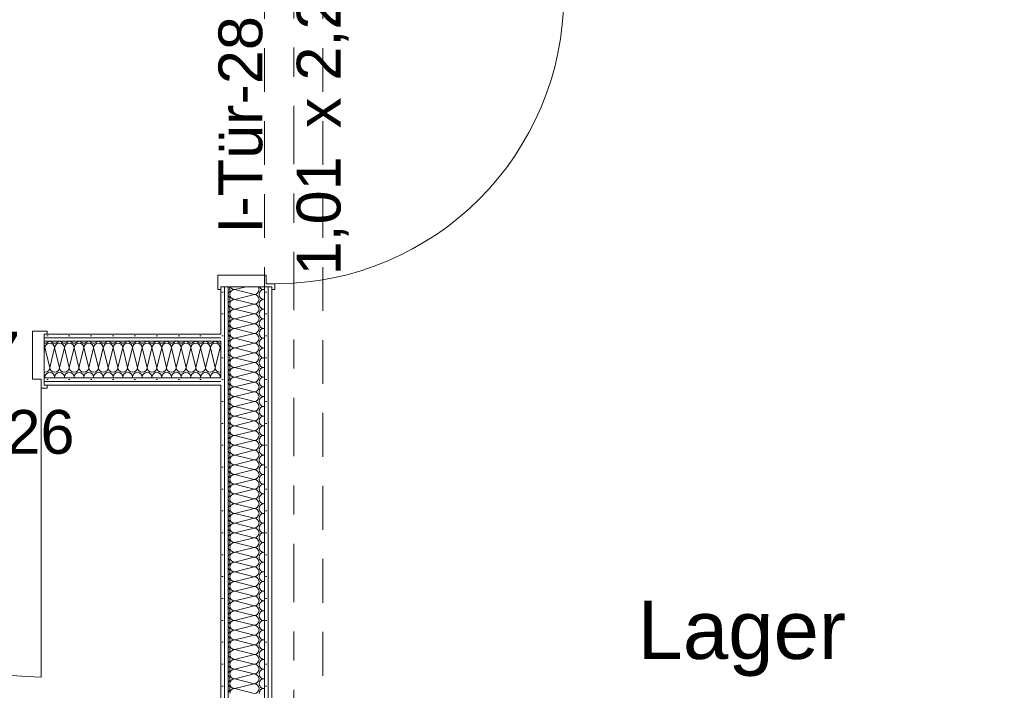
# Model space of a CAD drawing. Header units: metres. Extents: x -167 to 233, y -155 to 122.
# Tile 40 of 68: x 46.81 to 50.19, y 31.09 to 33.39. Entities that reach past the tile are written whole.
import ezdxf
from ezdxf.enums import TextEntityAlignment as Align

# ---------------------------------------------------------------- set-up
doc = ezdxf.new("R2010")
doc.units = ezdxf.units.M
doc.header["$MEASUREMENT"] = 0
doc.linetypes.add('Raster', pattern=[0.4, 0.2, -0.1, 0, -0.1])
doc.linetypes.add('Untersicht', pattern=[0.2, 0.15, -0.05])
for name, color, linetype in [('10 Wand außen', 7, 'Continuous'), ('20 Träger', 7, 'Continuous'), ('80 Raum', 7, 'Continuous'), ('90 Achsraster', 7, 'Continuous')]:
    doc.layers.add(name, color=color, linetype=linetype)
doc.styles.add('ERSTELLTER_STIL_1', font='arial.ttf')
doc.styles.add('ERSTELLTER_STIL_2', font='arial.ttf')
pattern_1 = [(0, (27236.132094, 33357.27905), (0, 0.075), [0, -0.075])]

# ---------------------------------------------------------------- blocks, each defined once
blk = doc.blocks.new('Lager_1-04_2_1', base_point=(48.6544, 31.194))
at = {"layer": '80 Raum', "color": 7, "lineweight": 18, "insert": (48.9286, 30.6084), "char_height": 0.2, "attachment_point": 1, "style": 'ERSTELLTER_STIL_1'}
blk.add_mtext('\\A1;{\\pql;\\pt0,0.2;\\fArial|b0|i0|c0|p0;\\W1.000000;63,08\\fArial|b0|i0|c0|p0;\\W1.000000;\\A1{\\H.66x;\\S^  ;}\\fArial|b0|i0|c0|p0;\\W1.000000; m\\fArial|b0|i0|c0|p0;\\W1.000000;\\A1{\\H.66x;\\S2^  ;}}', dxfattribs=at)
at = {"layer": '80 Raum', "color": 7, "lineweight": 18, "style": 'ERSTELLTER_STIL_1'}
for tag, p in [('DUMMY_850', (49.6301, 31.4427)), ('ROOM_NAME', (48.9286, 31.397)), ('DUMMY_851', (49.4776, 31.0499)), ('ROOM_NUMBER', (48.9286, 31.0041)), ('DUMMY_852', (48.9286, 30.657))]:
    blk.add_attdef(tag, text='', height=0.2, dxfattribs=at).set_placement(p, align=Align.TOP_LEFT)
blk = doc.blocks.new('*X16', base_point=(27236.1321, 33357.279))
at = {"layer": '10 Wand außen', "color": 8, "linetype": 'Continuous', "lineweight": 18}
for p, q in [((47.5885, 32.4723), (47.5488, 32.4624)), ((47.6154, 32.4457), (47.5488, 32.4624)), ((47.6511, 32.463), (47.6488, 32.4624)), ((47.6511, 32.4618), (47.6488, 32.4624)), ((47.6154, 32.4457), (47.5488, 32.429)), ((47.6154, 32.4124), (47.5488, 32.429)), ((47.6511, 32.4296), (47.6488, 32.429)), ((47.6511, 32.4285), (47.6488, 32.429)), ((47.6154, 32.4124), (47.5488, 32.3957)), ((47.6154, 32.379), (47.5488, 32.3957)), ((47.6154, 32.379), (47.5488, 32.3624)), ((47.6511, 32.3963), (47.6488, 32.3957)), ((47.6511, 32.3951), (47.6488, 32.3957)), ((47.6154, 32.3457), (47.5488, 32.3624)), ((47.6154, 32.3457), (47.5488, 32.329)), ((47.6511, 32.363), (47.6488, 32.3624)), ((47.6511, 32.3618), (47.6488, 32.3624)), ((47.6154, 32.3124), (47.5488, 32.329)), ((47.6154, 32.3124), (47.5488, 32.2957)), ((47.6511, 32.3296), (47.6488, 32.329)), ((47.6511, 32.3285), (47.6488, 32.329)), ((47.6154, 32.279), (47.5488, 32.2957)), ((47.6154, 32.279), (47.5488, 32.2624)), ((47.6511, 32.2963), (47.6488, 32.2957)), ((47.6511, 32.2951), (47.6488, 32.2957)), ((47.6154, 32.2457), (47.5488, 32.2624)), ((47.6154, 32.2457), (47.5488, 32.229)), ((47.6511, 32.263), (47.6488, 32.2624)), ((47.6511, 32.2618), (47.6488, 32.2624)), ((47.6154, 32.2124), (47.5488, 32.229)), ((47.6154, 32.2124), (47.5488, 32.1957)), ((47.6511, 32.2296), (47.6488, 32.229)), ((47.6511, 32.2285), (47.6488, 32.229)), ((47.6154, 32.179), (47.5488, 32.1957)), ((47.6154, 32.179), (47.5488, 32.1624)), ((47.6511, 32.1963), (47.6488, 32.1957)), ((47.6511, 32.1951), (47.6488, 32.1957)), ((47.6154, 32.1457), (47.5488, 32.1624)), ((47.6154, 32.1457), (47.5488, 32.129)), ((47.6511, 32.163), (47.6488, 32.1624)), ((47.6511, 32.1618), (47.6488, 32.1624)), ((47.6154, 32.1124), (47.5488, 32.129)), ((47.6154, 32.1124), (47.5488, 32.0957)), ((47.6511, 32.1296), (47.6488, 32.129)), ((47.6511, 32.1285), (47.6488, 32.129)), ((47.6154, 32.079), (47.5488, 32.0957)), ((47.6154, 32.079), (47.5488, 32.0624)), ((47.6511, 32.0963), (47.6488, 32.0957)), ((47.6511, 32.0951), (47.6488, 32.0957)), ((47.6154, 32.0457), (47.5488, 32.0624)), ((47.6154, 32.0457), (47.5488, 32.029)), ((47.6511, 32.063), (47.6488, 32.0624)), ((47.6511, 32.0618), (47.6488, 32.0624)), ((47.6154, 32.0124), (47.5488, 32.029)), ((47.6154, 32.0124), (47.5488, 31.9957)), ((47.6511, 32.0296), (47.6488, 32.029)), ((47.6511, 32.0285), (47.6488, 32.029)), ((47.6154, 31.979), (47.5488, 31.9957)), ((47.6154, 31.979), (47.5488, 31.9624)), ((47.6511, 31.9963), (47.6488, 31.9957)), ((47.6511, 31.9951), (47.6488, 31.9957)), ((47.6154, 31.9457), (47.5488, 31.9624)), ((47.6154, 31.9457), (47.5488, 31.929)), ((47.6511, 31.963), (47.6488, 31.9624)), ((47.6511, 31.9618), (47.6488, 31.9624)), ((47.6154, 31.9124), (47.5488, 31.929)), ((47.6154, 31.9124), (47.5488, 31.8957)), ((47.6511, 31.9296), (47.6488, 31.929)), ((47.6511, 31.9285), (47.6488, 31.929)), ((47.6154, 31.879), (47.5488, 31.8957)), ((47.6154, 31.879), (47.5488, 31.8624)), ((47.6511, 31.8963), (47.6488, 31.8957)), ((47.6511, 31.8951), (47.6488, 31.8957)), ((47.6154, 31.8457), (47.5488, 31.8624)), ((47.6154, 31.8457), (47.5488, 31.829)), ((47.6511, 31.863), (47.6488, 31.8624)), ((47.6511, 31.8618), (47.6488, 31.8624)), ((47.6154, 31.8124), (47.5488, 31.829)), ((47.6154, 31.8124), (47.5488, 31.7957)), ((47.6511, 31.8296), (47.6488, 31.829)), ((47.6511, 31.8285), (47.6488, 31.829)), ((47.6154, 31.779), (47.5488, 31.7957)), ((47.6154, 31.779), (47.5488, 31.7624)), ((47.6511, 31.7963), (47.6488, 31.7957)), ((47.6511, 31.7951), (47.6488, 31.7957)), ((47.6154, 31.7457), (47.5488, 31.7624)), ((47.6154, 31.7457), (47.5488, 31.729)), ((47.6511, 31.763), (47.6488, 31.7624)), ((47.6511, 31.7618), (47.6488, 31.7624)), ((47.6154, 31.7124), (47.5488, 31.729)), ((47.6154, 31.7124), (47.5488, 31.6957)), ((47.6511, 31.7296), (47.6488, 31.729)), ((47.6511, 31.7285), (47.6488, 31.729)), ((47.6154, 31.679), (47.5488, 31.6957)), ((47.6154, 31.679), (47.5488, 31.6624)), ((47.6511, 31.6963), (47.6488, 31.6957)), ((47.6511, 31.6951), (47.6488, 31.6957)), ((47.6154, 31.6457), (47.5488, 31.6624)), ((47.6154, 31.6457), (47.5488, 31.629)), ((47.6511, 31.663), (47.6488, 31.6624)), ((47.6511, 31.6618), (47.6488, 31.6624)), ((47.6154, 31.6124), (47.5488, 31.629)), ((47.6154, 31.6124), (47.5488, 31.5957)), ((47.6511, 31.6296), (47.6488, 31.629)), ((47.6511, 31.6285), (47.6488, 31.629)), ((47.6154, 31.579), (47.5488, 31.5957)), ((47.6154, 31.579), (47.5488, 31.5624)), ((47.6511, 31.5963), (47.6488, 31.5957)), ((47.6511, 31.5951), (47.6488, 31.5957)), ((47.6154, 31.5457), (47.5488, 31.5624)), ((47.6154, 31.5457), (47.5488, 31.529)), ((47.6511, 31.563), (47.6488, 31.5624)), ((47.6511, 31.5618), (47.6488, 31.5624)), ((47.6154, 31.5124), (47.5488, 31.529)), ((47.6154, 31.5124), (47.5488, 31.4957)), ((47.6511, 31.5296), (47.6488, 31.529)), ((47.6511, 31.5285), (47.6488, 31.529)), ((47.6154, 31.479), (47.5488, 31.4957)), ((47.6154, 31.479), (47.5488, 31.4624)), ((47.6511, 31.4963), (47.6488, 31.4957)), ((47.6511, 31.4951), (47.6488, 31.4957)), ((47.6154, 31.4457), (47.5488, 31.4624)), ((47.6154, 31.4457), (47.5488, 31.429)), ((47.6511, 31.463), (47.6488, 31.4624)), ((47.6511, 31.4618), (47.6488, 31.4624)), ((47.6154, 31.4124), (47.5488, 31.429)), ((47.6154, 31.4124), (47.5488, 31.3957)), ((47.6511, 31.4296), (47.6488, 31.429)), ((47.6511, 31.4285), (47.6488, 31.429)), ((47.6154, 31.379), (47.5488, 31.3957)), ((47.6154, 31.379), (47.5488, 31.3624)), ((47.6511, 31.3963), (47.6488, 31.3957)), ((47.6511, 31.3951), (47.6488, 31.3957)), ((47.6154, 31.3457), (47.5488, 31.3624)), ((47.6154, 31.3457), (47.5488, 31.329)), ((47.6511, 31.363), (47.6488, 31.3624)), ((47.6511, 31.3618), (47.6488, 31.3624)), ((47.6154, 31.3124), (47.5488, 31.329)), ((47.6154, 31.3124), (47.5488, 31.2957)), ((47.6511, 31.3296), (47.6488, 31.329)), ((47.6511, 31.3285), (47.6488, 31.329)), ((47.6154, 31.279), (47.5488, 31.2957)), ((47.6154, 31.279), (47.5488, 31.2624)), ((47.6511, 31.2963), (47.6488, 31.2957)), ((47.6511, 31.2951), (47.6488, 31.2957)), ((47.6154, 31.2457), (47.5488, 31.2624)), ((47.6154, 31.2457), (47.5488, 31.229)), ((47.6511, 31.263), (47.6488, 31.2624)), ((47.6511, 31.2618), (47.6488, 31.2624)), ((47.6154, 31.2124), (47.5488, 31.229)), ((47.6154, 31.2124), (47.5488, 31.1957)), ((47.6511, 31.2296), (47.6488, 31.229)), ((47.6511, 31.2285), (47.6488, 31.229)), ((47.6154, 31.179), (47.5488, 31.1957)), ((47.6154, 31.179), (47.5488, 31.1624)), ((47.6511, 31.1963), (47.6488, 31.1957)), ((47.6511, 31.1951), (47.6488, 31.1957)), ((47.6154, 31.1457), (47.5488, 31.1624)), ((47.6154, 31.1457), (47.5488, 31.129)), ((47.6511, 31.163), (47.6488, 31.1624)), ((47.6511, 31.1618), (47.6488, 31.1624)), ((47.6154, 31.1124), (47.5488, 31.129)), ((47.6154, 31.1124), (47.5488, 31.0957)), ((47.6511, 31.1296), (47.6488, 31.129)), ((47.6511, 31.1285), (47.6488, 31.129)), ((47.6154, 31.079), (47.5488, 31.0957)), ((47.6511, 31.0963), (47.6488, 31.0957)), ((47.6511, 31.0951), (47.6488, 31.0957))]:
    blk.add_line(p, q, dxfattribs=at)
for centre, start, end in [((47.5154, 32.4624), 309.76, 0), ((47.5154, 32.4624), 0, 36.6376), ((47.5488, 32.4457), 90, 180), ((47.5488, 32.479), 203.7814, 270), ((47.6154, 32.4624), 270, 0), ((47.6154, 32.4624), 0, 36.6376), ((47.6488, 32.4457), 90, 180), ((47.6488, 32.479), 203.7814, 270), ((47.5154, 32.429), 0, 50.24), ((47.5154, 32.429), 309.76, 0), ((47.5488, 32.4457), 180, 270), ((47.5488, 32.4124), 90, 180), ((47.6154, 32.429), 0, 90), ((47.6154, 32.429), 270, 0), ((47.6488, 32.4457), 180, 270), ((47.6488, 32.4124), 90, 180), ((47.5154, 32.3957), 0, 50.24), ((47.5154, 32.3957), 309.76, 0), ((47.5488, 32.4124), 180, 270), ((47.5488, 32.379), 90, 180), ((47.5488, 32.379), 180, 270), ((47.6154, 32.3957), 0, 90), ((47.6154, 32.3957), 270, 0), ((47.6154, 32.3624), 0, 90), ((47.6488, 32.4124), 180, 270), ((47.6488, 32.379), 90, 180), ((47.6488, 32.379), 180, 270), ((47.5154, 32.3624), 0, 50.24), ((47.5154, 32.3624), 309.76, 0), ((47.5488, 32.3457), 90, 180), ((47.5488, 32.3457), 180, 270), ((47.6154, 32.3624), 270, 0), ((47.6154, 32.329), 0, 90), ((47.6488, 32.3457), 90, 180), ((47.6488, 32.3457), 180, 270), ((47.5154, 32.329), 0, 50.24), ((47.5154, 32.329), 309.76, 0), ((47.5488, 32.3124), 90, 180), ((47.5488, 32.3124), 180, 270), ((47.6154, 32.329), 270, 0), ((47.6154, 32.2957), 0, 90), ((47.6488, 32.3124), 90, 180), ((47.6488, 32.3124), 180, 270), ((47.5154, 32.2957), 0, 50.24), ((47.5154, 32.2957), 309.76, 0), ((47.5488, 32.279), 90, 180), ((47.5488, 32.279), 180, 270), ((47.6154, 32.2957), 270, 0), ((47.6154, 32.2624), 0, 90), ((47.6488, 32.279), 90, 180), ((47.6488, 32.279), 180, 270), ((47.5154, 32.2624), 0, 50.24), ((47.5154, 32.2624), 309.76, 0), ((47.5488, 32.2457), 90, 180), ((47.5488, 32.2457), 180, 270), ((47.6154, 32.2624), 270, 0), ((47.6154, 32.229), 0, 90), ((47.6488, 32.2457), 90, 180), ((47.6488, 32.2457), 180, 270), ((47.5154, 32.229), 0, 50.24), ((47.5154, 32.229), 309.76, 0), ((47.5488, 32.2124), 90, 180), ((47.5488, 32.2124), 180, 270), ((47.6154, 32.229), 270, 0), ((47.6154, 32.1957), 0, 90), ((47.6488, 32.2124), 90, 180), ((47.6488, 32.2124), 180, 270), ((47.5154, 32.1957), 0, 50.24), ((47.5154, 32.1957), 309.76, 0), ((47.5488, 32.179), 90, 180), ((47.5488, 32.179), 180, 270), ((47.6154, 32.1957), 270, 0), ((47.6154, 32.1624), 0, 90), ((47.6488, 32.179), 90, 180), ((47.6488, 32.179), 180, 270), ((47.5154, 32.1624), 0, 50.24), ((47.5154, 32.1624), 309.76, 0), ((47.5488, 32.1457), 90, 180), ((47.5488, 32.1457), 180, 270), ((47.6154, 32.1624), 270, 0), ((47.6154, 32.129), 0, 90), ((47.6488, 32.1457), 90, 180), ((47.6488, 32.1457), 180, 270), ((47.5154, 32.129), 0, 50.24), ((47.5154, 32.129), 309.76, 0), ((47.5488, 32.1124), 90, 180), ((47.5488, 32.1124), 180, 270), ((47.6154, 32.129), 270, 0), ((47.6154, 32.0957), 0, 90), ((47.6488, 32.1124), 90, 180), ((47.6488, 32.1124), 180, 270), ((47.5154, 32.0957), 0, 50.24), ((47.5154, 32.0957), 309.76, 0), ((47.5488, 32.079), 90, 180), ((47.5488, 32.079), 180, 270), ((47.6154, 32.0957), 270, 0), ((47.6154, 32.0624), 0, 90), ((47.6488, 32.079), 90, 180), ((47.6488, 32.079), 180, 270), ((47.5154, 32.0624), 0, 50.24), ((47.5154, 32.0624), 309.76, 0), ((47.5154, 32.029), 0, 50.24), ((47.5488, 32.0457), 90, 180), ((47.5488, 32.0457), 180, 270), ((47.6154, 32.0624), 270, 0), ((47.6154, 32.029), 0, 90), ((47.6488, 32.0457), 90, 180), ((47.6488, 32.0457), 180, 270), ((47.5154, 32.029), 309.76, 0), ((47.5154, 31.9957), 0, 50.24), ((47.5488, 32.0124), 90, 180), ((47.5488, 32.0124), 180, 270), ((47.6154, 32.029), 270, 0), ((47.6154, 31.9957), 0, 90), ((47.6488, 32.0124), 90, 180), ((47.6488, 32.0124), 180, 270), ((47.5154, 31.9957), 309.76, 0), ((47.5154, 31.9624), 0, 50.24), ((47.5488, 31.979), 90, 180), ((47.5488, 31.979), 180, 270), ((47.6154, 31.9957), 270, 0), ((47.6154, 31.9624), 0, 90), ((47.6488, 31.979), 90, 180), ((47.6488, 31.979), 180, 270), ((47.5154, 31.9624), 309.76, 0), ((47.5154, 31.929), 0, 50.24), ((47.5488, 31.9457), 90, 180), ((47.5488, 31.9457), 180, 270), ((47.6154, 31.9624), 270, 0), ((47.6154, 31.929), 0, 90), ((47.6488, 31.9457), 90, 180), ((47.6488, 31.9457), 180, 270), ((47.5154, 31.929), 309.76, 0), ((47.5154, 31.8957), 0, 50.24), ((47.5488, 31.9124), 90, 180), ((47.5488, 31.9124), 180, 270), ((47.6154, 31.929), 270, 0), ((47.6154, 31.8957), 0, 90), ((47.6488, 31.9124), 90, 180), ((47.6488, 31.9124), 180, 270), ((47.5154, 31.8957), 309.76, 0), ((47.5154, 31.8624), 0, 50.24), ((47.5488, 31.879), 90, 180), ((47.5488, 31.879), 180, 270), ((47.6154, 31.8957), 270, 0), ((47.6154, 31.8624), 0, 90), ((47.6488, 31.879), 90, 180), ((47.6488, 31.879), 180, 270), ((47.5154, 31.8624), 309.76, 0), ((47.5154, 31.829), 0, 50.24), ((47.5488, 31.8457), 90, 180), ((47.5488, 31.8457), 180, 270), ((47.6154, 31.8624), 270, 0), ((47.6154, 31.829), 0, 90), ((47.6488, 31.8457), 90, 180), ((47.6488, 31.8457), 180, 270), ((47.5154, 31.829), 309.76, 0), ((47.5154, 31.7957), 0, 50.24), ((47.5488, 31.8124), 90, 180), ((47.5488, 31.8124), 180, 270), ((47.6154, 31.829), 270, 0), ((47.6154, 31.7957), 0, 90), ((47.6488, 31.8124), 90, 180), ((47.6488, 31.8124), 180, 270), ((47.5154, 31.7957), 309.76, 0), ((47.5154, 31.7624), 0, 50.24), ((47.5488, 31.779), 90, 180), ((47.5488, 31.779), 180, 270), ((47.6154, 31.7957), 270, 0), ((47.6154, 31.7624), 0, 90), ((47.6488, 31.779), 90, 180), ((47.6488, 31.779), 180, 270), ((47.5154, 31.7624), 309.76, 0), ((47.5154, 31.729), 0, 50.24), ((47.5488, 31.7457), 90, 180), ((47.5488, 31.7457), 180, 270), ((47.6154, 31.7624), 270, 0), ((47.6154, 31.729), 0, 90), ((47.6488, 31.7457), 90, 180), ((47.6488, 31.7457), 180, 270), ((47.5154, 31.729), 309.76, 0), ((47.5154, 31.6957), 0, 50.24), ((47.5488, 31.7124), 90, 180), ((47.5488, 31.7124), 180, 270), ((47.6154, 31.729), 270, 0), ((47.6154, 31.6957), 0, 90), ((47.6488, 31.7124), 90, 180), ((47.6488, 31.7124), 180, 270), ((47.5154, 31.6957), 309.76, 0), ((47.5154, 31.6624), 0, 50.24), ((47.5488, 31.679), 90, 180), ((47.5488, 31.679), 180, 270), ((47.6154, 31.6957), 270, 0), ((47.6154, 31.6624), 0, 90), ((47.6488, 31.679), 90, 180), ((47.6488, 31.679), 180, 270), ((47.5154, 31.6624), 309.76, 0), ((47.5154, 31.629), 0, 50.24), ((47.5488, 31.6457), 90, 180), ((47.5488, 31.6457), 180, 270), ((47.6154, 31.6624), 270, 0), ((47.6154, 31.629), 0, 90), ((47.6488, 31.6457), 90, 180), ((47.6488, 31.6457), 180, 270), ((47.5154, 31.629), 309.76, 0), ((47.5154, 31.5957), 0, 50.24), ((47.5488, 31.6124), 90, 180), ((47.5488, 31.6124), 180, 270), ((47.6154, 31.629), 270, 0), ((47.6154, 31.5957), 0, 90), ((47.6488, 31.6124), 90, 180), ((47.6488, 31.6124), 180, 270), ((47.5154, 31.5957), 309.76, 0), ((47.5154, 31.5624), 0, 50.24), ((47.5488, 31.579), 90, 180), ((47.5488, 31.579), 180, 270), ((47.6154, 31.5957), 270, 0), ((47.6154, 31.5624), 0, 90), ((47.6488, 31.579), 90, 180), ((47.6488, 31.579), 180, 270), ((47.5154, 31.5624), 309.76, 0), ((47.5154, 31.529), 0, 50.24), ((47.5488, 31.5457), 90, 180), ((47.5488, 31.5457), 180, 270), ((47.6154, 31.5624), 270, 0), ((47.6154, 31.529), 0, 90), ((47.6488, 31.5457), 90, 180), ((47.6488, 31.5457), 180, 270), ((47.5154, 31.529), 309.76, 0), ((47.5154, 31.4957), 0, 50.24), ((47.5488, 31.5124), 90, 180), ((47.5488, 31.5124), 180, 270), ((47.6154, 31.529), 270, 0), ((47.6154, 31.4957), 0, 90), ((47.6488, 31.5124), 90, 180), ((47.6488, 31.5124), 180, 270), ((47.5154, 31.4957), 309.76, 0), ((47.5154, 31.4624), 0, 50.24), ((47.5488, 31.479), 90, 180), ((47.5488, 31.479), 180, 270), ((47.6154, 31.4957), 270, 0), ((47.6154, 31.4624), 0, 90), ((47.6488, 31.479), 90, 180), ((47.6488, 31.479), 180, 270), ((47.5154, 31.4624), 309.76, 0), ((47.5154, 31.429), 0, 50.24), ((47.5488, 31.4457), 90, 180), ((47.5488, 31.4457), 180, 270), ((47.6154, 31.4624), 270, 0), ((47.6154, 31.429), 0, 90), ((47.6488, 31.4457), 90, 180), ((47.6488, 31.4457), 180, 270), ((47.5154, 31.429), 309.76, 0), ((47.5154, 31.3957), 0, 50.24), ((47.5488, 31.4124), 90, 180), ((47.5488, 31.4124), 180, 270), ((47.6154, 31.429), 270, 0), ((47.6154, 31.3957), 0, 90), ((47.6488, 31.4124), 90, 180), ((47.6488, 31.4124), 180, 270), ((47.5154, 31.3957), 309.76, 0), ((47.5154, 31.3624), 0, 50.24), ((47.5488, 31.379), 90, 180), ((47.5488, 31.379), 180, 270), ((47.6154, 31.3957), 270, 0), ((47.6154, 31.3624), 0, 90), ((47.6488, 31.379), 90, 180), ((47.6488, 31.379), 180, 270), ((47.5154, 31.3624), 309.76, 0), ((47.5154, 31.329), 0, 50.24), ((47.5488, 31.3457), 90, 180), ((47.5488, 31.3457), 180, 270), ((47.6154, 31.3624), 270, 0), ((47.6154, 31.329), 0, 90), ((47.6488, 31.3457), 90, 180), ((47.6488, 31.3457), 180, 270), ((47.5154, 31.329), 309.76, 0), ((47.5154, 31.2957), 0, 50.24), ((47.5488, 31.3124), 90, 180), ((47.5488, 31.3124), 180, 270), ((47.6154, 31.329), 270, 0), ((47.6154, 31.2957), 0, 90), ((47.6488, 31.3124), 90, 180), ((47.6488, 31.3124), 180, 270), ((47.5154, 31.2957), 309.76, 0), ((47.5154, 31.2624), 0, 50.24), ((47.5488, 31.279), 90, 180), ((47.5488, 31.279), 180, 270), ((47.6154, 31.2957), 270, 0), ((47.6154, 31.2624), 0, 90), ((47.6488, 31.279), 90, 180), ((47.6488, 31.279), 180, 270), ((47.5154, 31.2624), 309.76, 0), ((47.5154, 31.229), 0, 50.24), ((47.5488, 31.2457), 90, 180), ((47.5488, 31.2457), 180, 270), ((47.6154, 31.2624), 270, 0), ((47.6154, 31.229), 0, 90), ((47.6488, 31.2457), 90, 180), ((47.6488, 31.2457), 180, 270), ((47.5154, 31.229), 309.76, 0), ((47.5154, 31.1957), 0, 50.24), ((47.5488, 31.2124), 90, 180), ((47.5488, 31.2124), 180, 270), ((47.6154, 31.229), 270, 0), ((47.6154, 31.1957), 0, 90), ((47.6488, 31.2124), 90, 180), ((47.6488, 31.2124), 180, 270), ((47.5154, 31.1957), 309.76, 0), ((47.5154, 31.1624), 0, 50.24), ((47.5488, 31.179), 90, 180), ((47.5488, 31.179), 180, 270), ((47.6154, 31.1957), 270, 0), ((47.6154, 31.1624), 0, 90), ((47.6488, 31.179), 90, 180), ((47.6488, 31.179), 180, 270), ((47.5154, 31.1624), 309.76, 0), ((47.5154, 31.129), 0, 50.24), ((47.5488, 31.1457), 90, 180), ((47.5488, 31.1457), 180, 270), ((47.6154, 31.1624), 270, 0), ((47.6154, 31.129), 0, 90), ((47.6488, 31.1457), 90, 180), ((47.6488, 31.1457), 180, 270), ((47.5154, 31.129), 309.76, 0), ((47.5154, 31.0957), 0, 50.24), ((47.5488, 31.1124), 90, 180), ((47.5488, 31.1124), 180, 270), ((47.6154, 31.129), 270, 0), ((47.6154, 31.0957), 0, 90), ((47.6488, 31.1124), 90, 180), ((47.6488, 31.1124), 180, 270), ((47.5154, 31.0957), 309.76, 0), ((47.5488, 31.079), 90, 180), ((47.6154, 31.0957), 270, 0), ((47.6488, 31.079), 90, 180)]:
    blk.add_arc(centre, 0.0167, start, end, dxfattribs=at)
blk = doc.blocks.new('Zargentür 1-Fl 27')
at = {"layer": '10 Wand außen', "color": 7, "linetype": 'Continuous', "lineweight": 18}
for p, q in [((0.495, 0.01), (0.495, 1)), ((-0.495, 0.01), (-0.515, 0.01)), ((-0.515, 0.01), (-0.515, 0)), ((-0.495, -0.02), (-0.495, 0.01)), ((0.495, -0.02), (0.495, 0.01)), ((0.495, 0.01), (0.515, 0.01)), ((0.515, 0.01), (0.515, 0)), ((-0.515, 0), (-0.505, 0)), ((-0.505, 0), (-0.505, -0.175)), ((-0.465, -0.02), (-0.495, -0.02)), ((-0.465, -0.185), (-0.465, -0.02)), ((0.465, -0.185), (0.465, -0.02)), ((0.465, -0.02), (0.495, -0.02)), ((0.515, 0), (0.505, 0)), ((0.505, 0), (0.505, -0.175)), ((-0.505, -0.175), (-0.515, -0.175)), ((-0.515, -0.175), (-0.515, -0.185)), ((-0.515, -0.185), (-0.465, -0.185)), ((0.515, -0.185), (0.465, -0.185)), ((0.505, -0.175), (0.515, -0.175)), ((0.515, -0.175), (0.515, -0.185))]:
    blk.add_line(p, q, dxfattribs=at)
at = {"layer": '10 Wand außen', "color": 7, "linetype": 'Continuous', "lineweight": 13}
for p, q in [((-0.505, 0), (-0.505, -0.0125)), ((-0.505, 0), (-0.505, -0.0125)), ((0.505, 0), (0.505, -0.0125)), ((0.505, 0), (0.505, -0.0125)), ((-0.505, -0.0125), (-0.505, -0.025)), ((-0.505, -0.0125), (-0.505, -0.025)), ((-0.505, -0.025), (-0.505, -0.15)), ((-0.505, -0.025), (-0.505, -0.15)), ((0.505, -0.0125), (0.505, -0.025)), ((0.505, -0.0125), (0.505, -0.025)), ((0.505, -0.025), (0.505, -0.15)), ((0.505, -0.025), (0.505, -0.15)), ((-0.505, -0.15), (-0.505, -0.1625)), ((-0.505, -0.15), (-0.505, -0.1625)), ((-0.505, -0.1625), (-0.505, -0.175)), ((-0.505, -0.1625), (-0.505, -0.175)), ((0.505, -0.15), (0.505, -0.1625)), ((0.505, -0.15), (0.505, -0.1625)), ((0.505, -0.1625), (0.505, -0.175)), ((0.505, -0.1625), (0.505, -0.175))]:
    blk.add_line(p, q, dxfattribs=at)
blk.add_arc((0.495, 0.01), 0.99, 90, 180, dxfattribs=at)
blk = doc.blocks.new('T Marker 27')
at = {"layer": '10 Wand außen', "color": 7, "lineweight": 13, "char_height": 0.15, "attachment_point": 7, "style": 'ERSTELLTER_STIL_1'}
for s, insert in [('\\A1;{\\pql;\\pt0;\\fArial|b0|i0|c0|p0;\\W1.000000;1,01\\fArial|b0|i0|c0|p0;\\W1.000000;\\A1{\\H.66x;\\S^  ;}\\fArial|b0|i0|c0|p0;\\W1.000000; x 2,26\\fArial|b0|i0|c0|p0;\\W1.000000;\\A1{\\H.66x;\\S^  ;}}', (-0.4663, -0.454)), ('\\A1;{\\pql;\\pt0;\\fArial|b0|i0|c0|p0;\\W1.000000;I-Tür-28\\fArial|b0|i0|c0|p0;\\W1.000000;\\fArial|b0|i0|c0|p0;\\W1.000000;\\fArial|b0|i0|c0|p0;\\W1.000000;}', (-0.3231, -0.1442))]:
    blk.add_mtext(s, dxfattribs=dict(at, insert=insert))
blk = doc.blocks.new('*X22', base_point=(27236.1321, 33357.279))
at = {"layer": '10 Wand außen', "color": 8, "linetype": 'Continuous', "lineweight": 18}
for p, q in [((46.8988, 32.2624), (46.8962, 32.252)), ((46.8988, 32.2624), (46.9154, 32.1957)), ((46.9321, 32.2624), (46.9154, 32.1957)), ((46.9321, 32.2624), (46.9488, 32.1957)), ((46.9654, 32.2624), (46.9488, 32.1957)), ((46.9654, 32.2624), (46.9821, 32.1957)), ((46.9988, 32.2624), (46.9821, 32.1957)), ((46.9988, 32.2624), (47.0154, 32.1957)), ((47.0321, 32.2624), (47.0154, 32.1957)), ((47.0321, 32.2624), (47.0488, 32.1957)), ((47.0654, 32.2624), (47.0488, 32.1957)), ((47.0654, 32.2624), (47.0821, 32.1957)), ((47.0988, 32.2624), (47.0821, 32.1957)), ((47.0988, 32.2624), (47.1154, 32.1957)), ((47.1321, 32.2624), (47.1154, 32.1957)), ((47.1321, 32.2624), (47.1488, 32.1957)), ((47.1654, 32.2624), (47.1488, 32.1957)), ((47.1654, 32.2624), (47.1821, 32.1957)), ((47.1988, 32.2624), (47.1821, 32.1957)), ((47.1988, 32.2624), (47.2154, 32.1957)), ((47.2321, 32.2624), (47.2154, 32.1957)), ((47.2321, 32.2624), (47.2488, 32.1957)), ((47.2654, 32.2624), (47.2488, 32.1957)), ((47.2654, 32.2624), (47.2821, 32.1957)), ((47.2988, 32.2624), (47.2821, 32.1957)), ((47.2988, 32.2624), (47.3154, 32.1957)), ((47.3321, 32.2624), (47.3154, 32.1957)), ((47.3321, 32.2624), (47.3488, 32.1957)), ((47.3654, 32.2624), (47.3488, 32.1957)), ((47.3654, 32.2624), (47.3821, 32.1957)), ((47.3988, 32.2624), (47.3821, 32.1957)), ((47.3988, 32.2624), (47.4154, 32.1957)), ((47.4321, 32.2624), (47.4154, 32.1957)), ((47.4321, 32.2624), (47.4488, 32.1957)), ((47.4654, 32.2624), (47.4488, 32.1957)), ((47.4654, 32.2624), (47.4821, 32.1957)), ((47.4988, 32.2624), (47.4821, 32.1957)), ((47.4988, 32.2624), (47.5011, 32.2531)), ((46.8988, 32.1624), (46.8982, 32.1602)), ((46.8988, 32.1624), (46.8993, 32.1602)), ((46.9321, 32.1624), (46.9315, 32.1602)), ((46.9321, 32.1624), (46.9326, 32.1602)), ((46.9654, 32.1624), (46.9649, 32.1602)), ((46.9654, 32.1624), (46.966, 32.1602)), ((46.9988, 32.1624), (46.9982, 32.1602)), ((46.9988, 32.1624), (46.9993, 32.1602)), ((47.0321, 32.1624), (47.0315, 32.1602)), ((47.0321, 32.1624), (47.0326, 32.1602)), ((47.0654, 32.1624), (47.0649, 32.1602)), ((47.0654, 32.1624), (47.066, 32.1602)), ((47.0988, 32.1624), (47.0982, 32.1602)), ((47.0988, 32.1624), (47.0993, 32.1602)), ((47.1321, 32.1624), (47.1315, 32.1602)), ((47.1321, 32.1624), (47.1326, 32.1602)), ((47.1654, 32.1624), (47.1649, 32.1602)), ((47.1654, 32.1624), (47.166, 32.1602)), ((47.1988, 32.1624), (47.1982, 32.1602)), ((47.1988, 32.1624), (47.1993, 32.1602)), ((47.2321, 32.1624), (47.2315, 32.1602)), ((47.2321, 32.1624), (47.2326, 32.1602)), ((47.2654, 32.1624), (47.2649, 32.1602)), ((47.2654, 32.1624), (47.266, 32.1602)), ((47.2988, 32.1624), (47.2982, 32.1602)), ((47.2988, 32.1624), (47.2993, 32.1602)), ((47.3321, 32.1624), (47.3315, 32.1602)), ((47.3321, 32.1624), (47.3326, 32.1602)), ((47.3654, 32.1624), (47.3649, 32.1602)), ((47.3654, 32.1624), (47.366, 32.1602)), ((47.3988, 32.1624), (47.3982, 32.1602)), ((47.3988, 32.1624), (47.3993, 32.1602)), ((47.4321, 32.1624), (47.4315, 32.1602)), ((47.4321, 32.1624), (47.4326, 32.1602)), ((47.4654, 32.1624), (47.4649, 32.1602)), ((47.4654, 32.1624), (47.466, 32.1602)), ((47.4988, 32.1624), (47.4982, 32.1602)), ((47.4988, 32.1624), (47.4993, 32.1602))]:
    blk.add_line(p, q, dxfattribs=at)
for centre, start, end in [((46.8988, 32.2957), 261.0468, 270), ((46.8988, 32.2957), 270, 320.8098), ((46.9154, 32.2624), 90, 180), ((46.9154, 32.2624), 0, 90), ((46.9321, 32.2957), 219.1902, 270), ((46.9321, 32.2957), 270, 320.8098), ((46.9488, 32.2624), 90, 180), ((46.9488, 32.2624), 0, 90), ((46.9654, 32.2957), 219.1902, 270), ((46.9654, 32.2957), 270, 320.8098), ((46.9821, 32.2624), 90, 180), ((46.9821, 32.2624), 0, 90), ((46.9988, 32.2957), 219.1902, 270), ((46.9988, 32.2957), 270, 320.8098), ((47.0154, 32.2624), 90, 180), ((47.0154, 32.2624), 0, 90), ((47.0321, 32.2957), 219.1902, 270), ((47.0321, 32.2957), 270, 320.8098), ((47.0488, 32.2624), 90, 180), ((47.0488, 32.2624), 0, 90), ((47.0654, 32.2957), 219.1902, 270), ((47.0654, 32.2957), 270, 320.8098), ((47.0821, 32.2624), 90, 180), ((47.0821, 32.2624), 0, 90), ((47.0988, 32.2957), 219.1902, 270), ((47.0988, 32.2957), 270, 320.8098), ((47.1154, 32.2624), 90, 180), ((47.1154, 32.2624), 0, 90), ((47.1321, 32.2957), 219.1902, 270), ((47.1321, 32.2957), 270, 320.8098), ((47.1488, 32.2624), 90, 180), ((47.1488, 32.2624), 0, 90), ((47.1654, 32.2957), 219.1902, 270), ((47.1654, 32.2957), 270, 320.8098), ((47.1821, 32.2624), 90, 180), ((47.1821, 32.2624), 0, 90), ((47.1988, 32.2957), 219.1902, 270), ((47.1988, 32.2957), 270, 320.8098), ((47.2154, 32.2624), 90, 180), ((47.2154, 32.2624), 0, 90), ((47.2321, 32.2957), 219.1902, 270), ((47.2321, 32.2957), 270, 320.8098), ((47.2488, 32.2624), 90, 180), ((47.2488, 32.2624), 0, 90), ((47.2654, 32.2957), 219.1902, 270), ((47.2654, 32.2957), 270, 320.8098), ((47.2821, 32.2624), 90, 180), ((47.2821, 32.2624), 0, 90), ((47.2988, 32.2957), 219.1902, 270), ((47.2988, 32.2957), 270, 320.8098), ((47.3154, 32.2624), 90, 180), ((47.3154, 32.2624), 0, 90), ((47.3321, 32.2957), 219.1902, 270), ((47.3321, 32.2957), 270, 320.8098), ((47.3488, 32.2624), 90, 180), ((47.3488, 32.2624), 0, 90), ((47.3654, 32.2957), 219.1902, 270), ((47.3654, 32.2957), 270, 320.8098), ((47.3821, 32.2624), 90, 180), ((47.3821, 32.2624), 0, 90), ((47.3988, 32.2957), 219.1902, 270), ((47.3988, 32.2957), 270, 320.8098), ((47.4154, 32.2624), 90, 180), ((47.4154, 32.2624), 0, 90), ((47.4321, 32.2957), 219.1902, 270), ((47.4321, 32.2957), 270, 320.8098), ((47.4488, 32.2624), 90, 180), ((47.4488, 32.2624), 0, 90), ((47.4654, 32.2957), 219.1902, 270), ((47.4654, 32.2957), 270, 320.8098), ((47.4821, 32.2624), 90, 180), ((47.4821, 32.2624), 0, 90), ((47.4988, 32.2957), 219.1902, 270), ((47.4988, 32.2957), 270, 278.0231), ((46.8821, 32.2624), 0, 32.3953), ((47.5154, 32.2624), 149.3647, 180), ((46.8988, 32.1957), 261.0468, 270), ((46.8988, 32.1957), 270, 0), ((46.9154, 32.1624), 90, 180), ((46.9321, 32.1957), 180, 270), ((46.9154, 32.1624), 0, 90), ((46.9321, 32.1957), 270, 0), ((46.9488, 32.1624), 90, 180), ((46.9654, 32.1957), 180, 270), ((46.9488, 32.1624), 0, 90), ((46.9654, 32.1957), 270, 0), ((46.9821, 32.1624), 90, 180), ((46.9988, 32.1957), 180, 270), ((46.9821, 32.1624), 0, 90), ((46.9988, 32.1957), 270, 0), ((47.0154, 32.1624), 90, 180), ((47.0321, 32.1957), 180, 270), ((47.0154, 32.1624), 0, 90), ((47.0321, 32.1957), 270, 0), ((47.0488, 32.1624), 90, 180), ((47.0654, 32.1957), 180, 270), ((47.0488, 32.1624), 0, 90), ((47.0654, 32.1957), 270, 0), ((47.0821, 32.1624), 90, 180), ((47.0988, 32.1957), 180, 270), ((47.0821, 32.1624), 0, 90), ((47.0988, 32.1957), 270, 0), ((47.1154, 32.1624), 90, 180), ((47.1321, 32.1957), 180, 270), ((47.1154, 32.1624), 0, 90), ((47.1321, 32.1957), 270, 0), ((47.1488, 32.1624), 90, 180), ((47.1654, 32.1957), 180, 270), ((47.1488, 32.1624), 0, 90), ((47.1654, 32.1957), 270, 0), ((47.1821, 32.1624), 90, 180), ((47.1988, 32.1957), 180, 270), ((47.1821, 32.1624), 0, 90), ((47.1988, 32.1957), 270, 0), ((47.2154, 32.1624), 90, 180), ((47.2321, 32.1957), 180, 270), ((47.2154, 32.1624), 0, 90), ((47.2321, 32.1957), 270, 0), ((47.2488, 32.1624), 90, 180), ((47.2654, 32.1957), 180, 270), ((47.2488, 32.1624), 0, 90), ((47.2654, 32.1957), 270, 0), ((47.2821, 32.1624), 90, 180), ((47.2988, 32.1957), 180, 270), ((47.2821, 32.1624), 0, 90), ((47.2988, 32.1957), 270, 0), ((47.3154, 32.1624), 90, 180), ((47.3321, 32.1957), 180, 270), ((47.3154, 32.1624), 0, 90), ((47.3321, 32.1957), 270, 0), ((47.3488, 32.1624), 90, 180), ((47.3654, 32.1957), 180, 270), ((47.3488, 32.1624), 0, 90), ((47.3654, 32.1957), 270, 0), ((47.3821, 32.1624), 90, 180), ((47.3988, 32.1957), 180, 270), ((47.3821, 32.1624), 0, 90), ((47.3988, 32.1957), 270, 0), ((47.4154, 32.1624), 90, 180), ((47.4321, 32.1957), 180, 270), ((47.4154, 32.1624), 0, 90), ((47.4321, 32.1957), 270, 0), ((47.4488, 32.1624), 90, 180), ((47.4654, 32.1957), 180, 270), ((47.4488, 32.1624), 0, 90), ((47.4654, 32.1957), 270, 0), ((47.4821, 32.1624), 90, 180), ((47.4988, 32.1957), 180, 270), ((47.4821, 32.1624), 0, 90), ((47.4988, 32.1957), 270, 278.0231), ((46.8821, 32.1624), 0, 32.3953), ((47.5154, 32.1624), 149.3647, 180)]:
    blk.add_arc(centre, 0.0167, start, end, dxfattribs=at)
blk = doc.blocks.new('T Marker 27_2')
at = {"layer": '10 Wand außen', "color": 7, "lineweight": 13, "char_height": 0.15, "attachment_point": 7, "rotation": 180, "style": 'ERSTELLTER_STIL_1'}
for s, insert in [('\\A1;{\\pql;\\pt0;\\fArial|b0|i0|c0|p0;\\W1.000000;1,01\\fArial|b0|i0|c0|p0;\\W1.000000;\\A1{\\H.66x;\\S^  ;}\\fArial|b0|i0|c0|p0;\\W1.000000; x 2,26\\fArial|b0|i0|c0|p0;\\W1.000000;\\A1{\\H.66x;\\S^  ;}}', (0.4663, 0.279)), ('\\A1;{\\pql;\\pt0;\\fArial|b0|i0|c0|p0;\\W1.000000;I-Tür-27\\fArial|b0|i0|c0|p0;\\W1.000000;\\fArial|b0|i0|c0|p0;\\W1.000000;\\fArial|b0|i0|c0|p0;\\W1.000000;}', (0.3231, -0.0309))]:
    blk.add_mtext(s, dxfattribs=dict(at, insert=insert))
blk = doc.blocks.new('Standard-Rastermarker_137')
at = {"layer": '90 Achsraster', "color": 14, "linetype": 'Raster', "lineweight": 18, "true_color": 0xa80000}
blk.add_line((1, 0), (24.7309, 0), dxfattribs=at)
at = {"layer": '90 Achsraster', "color": 14, "lineweight": 18, "true_color": 0xa80000, "style": 'ERSTELLTER_STIL_2'}
for tag, p in [('AC_MarkerText_1_0', (-0.5686, -0.0686)), ('AC_MarkerText_1_1', (25.8623, -0.0686))]:
    blk.add_attdef(tag, text='', height=0.3, rotation=90, dxfattribs=at).set_placement(p, align=Align.TOP_CENTER)

msp = doc.modelspace()

# ---------------------------------------------------------------- hatches: boundary and pattern name
at = {"layer": '10 Wand außen', "linetype": 'Continuous', "lineweight": 13, "true_color": 0x000100}
h = msp.add_hatch(dxfattribs=at)
h.set_pattern_fill('Gipskarton_0001', color=98, style=0, pattern_type=2)
h.set_pattern_definition(pattern_1)
h.paths.add_polyline_path([(47.5011, 28.8397), (47.5136, 28.8397), (47.5136, 32.4723), (47.5011, 32.4723)])
h = msp.add_hatch(dxfattribs=at)
h.set_pattern_fill('Gipskarton_0001', color=98, style=0, pattern_type=2)
h.set_pattern_definition(pattern_1)
h.paths.add_polyline_path([(47.5136, 32.4723), (47.5136, 28.8397), (47.5261, 28.8397), (47.5261, 32.4723)])
h = msp.add_hatch(dxfattribs=at)
h.set_pattern_fill('Gipskarton_0001', color=98, style=0, pattern_type=2)
h.set_pattern_definition(pattern_1)
h.paths.add_polyline_path([(47.6636, 32.4723), (47.6511, 32.4723), (47.6511, 28.8397), (47.6636, 28.8397)])
h = msp.add_hatch(dxfattribs=at)
h.set_pattern_fill('Gipskarton_0001', color=98, style=0, pattern_type=2)
h.set_pattern_definition(pattern_1)
h.paths.add_polyline_path([(47.6761, 32.4723), (47.6636, 32.4723), (47.6636, 28.8397), (47.6761, 28.8397)])
h = msp.add_hatch(dxfattribs=at)
h.set_pattern_fill('Gipskarton_0001', color=98, style=0, pattern_type=2)
h.set_pattern_definition(pattern_1)
h.paths.add_polyline_path([(46.8962, 32.3102), (46.8962, 32.2977), (47.5011, 32.2977), (47.5011, 32.3102)])
h = msp.add_hatch(dxfattribs=at)
h.set_pattern_fill('Gipskarton_0001', color=98, style=0, pattern_type=2)
h.set_pattern_definition(pattern_1)
h.paths.add_polyline_path([(46.8962, 32.2852), (47.5011, 32.2852), (47.5011, 32.2977), (46.8962, 32.2977)])
h = msp.add_hatch(dxfattribs=at)
h.set_pattern_fill('Gipskarton_0001', color=98, style=0, pattern_type=2)
h.set_pattern_definition(pattern_1)
h.paths.add_polyline_path([(46.8962, 32.1477), (47.5011, 32.1477), (47.5011, 32.1602), (46.8962, 32.1602)])
h = msp.add_hatch(dxfattribs=at)
h.set_pattern_fill('Gipskarton_0001', color=98, style=0, pattern_type=2)
h.set_pattern_definition(pattern_1)
h.paths.add_polyline_path([(47.5011, 32.1477), (46.8962, 32.1477), (46.8962, 32.1352), (47.5011, 32.1352)])

# ---------------------------------------------------------------- linework, layer by layer
at = {"layer": '10 Wand außen', "color": 7, "linetype": 'Continuous', "lineweight": 13}
for p, q in [((47.5136, 32.4723), (47.5011, 32.4723)), ((47.5136, 32.4723), (47.5136, 28.8397)), ((47.5261, 32.4723), (47.5136, 32.4723)), ((47.5261, 32.4723), (47.5261, 28.8397)), ((47.6511, 32.4723), (47.5261, 32.4723)), ((47.6511, 28.8397), (47.6511, 32.4723)), ((47.6636, 32.4723), (47.6511, 32.4723)), ((47.6636, 28.8397), (47.6636, 32.4723)), ((47.6761, 32.4723), (47.6636, 32.4723)), ((46.8962, 32.2977), (46.8962, 32.3102)), ((47.5011, 32.2977), (46.8962, 32.2977)), ((46.8962, 32.2852), (46.8962, 32.2977)), ((47.5011, 32.2852), (46.8962, 32.2852)), ((46.8962, 32.1602), (46.8962, 32.2852)), ((46.8962, 32.1602), (47.5011, 32.1602)), ((46.8962, 32.1477), (46.8962, 32.1602)), ((46.8962, 32.1477), (47.5011, 32.1477)), ((46.8962, 32.1352), (46.8962, 32.1477))]:
    msp.add_line(p, q, dxfattribs=at)
at = {"layer": '10 Wand außen', "color": 7, "linetype": 'Continuous', "lineweight": 13, "flags": 128}
for points in [[(47.5011, 32.4723), (47.5011, 32.3102)], [(47.6761, 28.8397), (47.6761, 32.4723)], [(47.5011, 32.3102), (46.8962, 32.3102)], [(47.5011, 32.2852), (47.5011, 32.1602)], [(47.5011, 32.2852), (47.5011, 32.1602)], [(46.8962, 32.1352), (47.5011, 32.1352)], [(47.5011, 32.1352), (47.5011, 28.8397)]]:
    msp.add_lwpolyline(points, dxfattribs=at)
at = {"layer": '20 Träger', "color": 7, "linetype": 'Untersicht', "lineweight": 18}
for p, q in [((47.6511, 27.6397), (47.6511, 44.5397)), ((47.8511, 27.6397), (47.8511, 44.5397))]:
    msp.add_line(p, q, dxfattribs=at)

# ---------------------------------------------------------------- block references
at = {"layer": '10 Wand außen', "color": 7, "lineweight": 13}
for name, p, rotation in [('T Marker 27', (47.5011, 32.9773), 90), ('T Marker 27_2', (46.3912, 32.1352), 180)]:
    msp.add_blockref(name, p, dxfattribs=dict(at, rotation=rotation))
at = {"layer": '10 Wand außen', "color": 7, "linetype": 'Continuous', "lineweight": 18, "xscale": -1}
for p, rotation in [((47.6761, 32.9773), 270), ((46.3912, 32.1352), 180)]:
    msp.add_blockref('Zargentür 1-Fl 27', p, dxfattribs=dict(at, rotation=rotation))
at = {"layer": '10 Wand außen', "color": 7, "lineweight": 35}
for name in ['*X16', '*X22']:
    msp.add_blockref(name, (27236.1321, 33357.279), dxfattribs=at)
at = {"layer": '80 Raum', "color": 7, "linetype": 'Continuous', "lineweight": 18}
msp.add_blockref('Lager_1-04_2_1', (48.6544, 31.194), dxfattribs=at).add_auto_attribs({'ROOM_NAME': 'Lager', 'ROOM_NUMBER': '1-04'})
at = {"layer": '90 Achsraster', "color": 7, "linetype": 'Continuous', "lineweight": 18, "rotation": 270}
msp.add_blockref('Standard-Rastermarker_137', (47.7511, 47.5916), dxfattribs=at)

doc.saveas('drawing.dxf')
